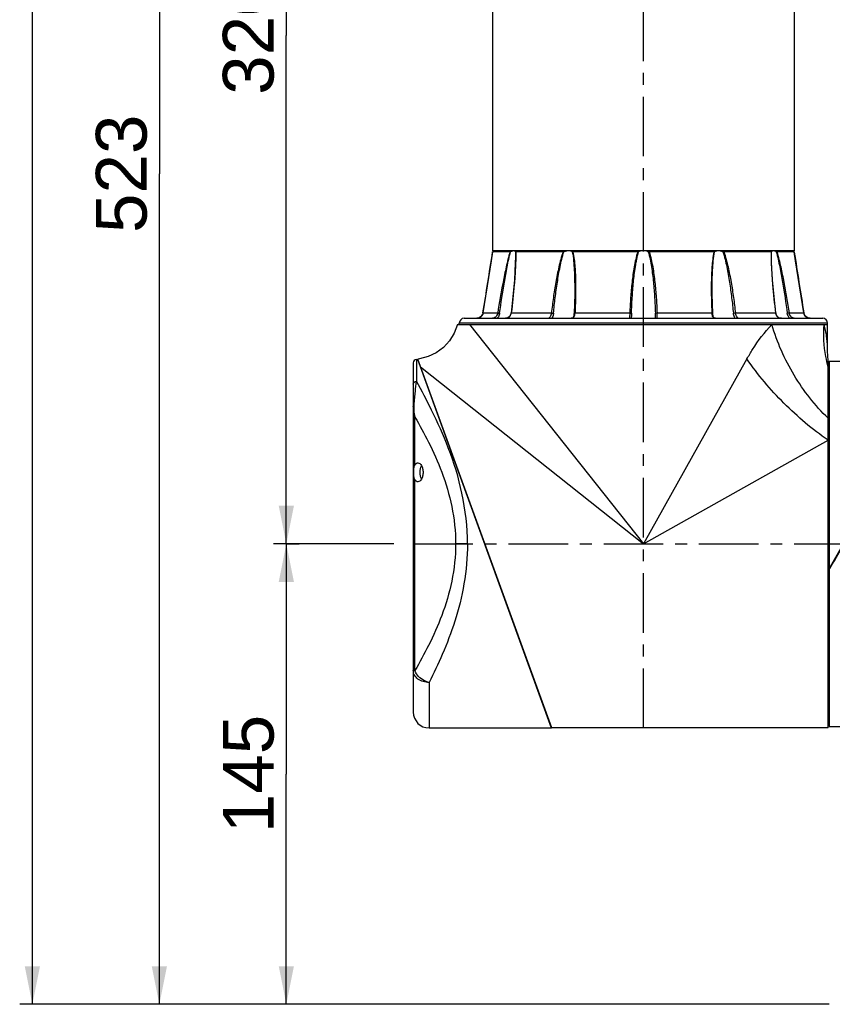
# Model space of a CAD drawing. Header units: millimetres. Extents: x 12 to 2508, y 25 to 1770.
# Tile 3 of 53: x 1258 to 1514, y 392 to 702. Entities that reach past the tile are written whole.
import ezdxf

# ---------------------------------------------------------------- set-up
doc = ezdxf.new("R2010")
doc.units = ezdxf.units.MM
doc.linetypes.add('CENTER', pattern=[0.6, 0.375, -0.075, 0.075, -0.075])
for name, color, linetype in [('ARM1_ABL4', 7, 'Continuous'), ('ARM1_PIPE_PBL5', 7, 'Continuous'), ('COVER_M_PBL14', 7, 'Continuous'), ('COVER_M_PBL25', 7, 'Continuous'), ('FLANGE_ARM1_PBL32', 7, 'Continuous'), ('FLANGE_E_PBL3', 7, 'Continuous'), ('HOLDER_M_PBL28', 7, 'Continuous'), ('MODULE_M_ABL1', 7, 'Continuous'), ('MODULE_M_ABL13', 7, 'Continuous'), ('new_view_6_VBL0', 7, 'Continuous'), ('RING_M_PBL29', 7, 'Continuous')]:
    doc.layers.add(name, color=color, linetype=linetype)
doc.styles.get("Standard").update_dxf_attribs({"font": 'arial.ttf'})
doc.dimstyles.new('DIMSTYLE_4', dxfattribs={"dimtxt": 16, "dimasz": 12, "dimexe": 1, "dimexo": 0.5, "dimgap": 1, "dimtad": 1, "dimdsep": 46, "dimtxsty": 'Standard', "dimblk": '_FILLED', "dimblk1": '_FILLED', "dimblk2": '_FILLED', "dimcen": 0.09, "dimclrt": 134, "dimazin": 2, "dimtp": 0.5, "dimtm": 0.5, "dimtfac": 1, "dimtofl": 0, "dimtmove": 0, "dimatfit": 3, "dimldrblk": '_FILLED', "dimfxl": 1, "dimtolj": 1, "dimarcsym": 0})
doc.dimstyles.new('DIMSTYLE_5', dxfattribs={"dimtxt": 16, "dimasz": 12, "dimexe": 1, "dimexo": 0.5, "dimgap": 1, "dimtad": 1, "dimdsep": 46, "dimtxsty": 'Standard', "dimblk": '_FILLED', "dimblk1": '_FILLED', "dimblk2": '_FILLED', "dimcen": 0.09, "dimclrt": 134, "dimazin": 2, "dimtp": 0.8, "dimtm": 0.8, "dimtfac": 1, "dimtofl": 0, "dimtmove": 0, "dimatfit": 3, "dimldrblk": '_FILLED', "dimfxl": 1, "dimtolj": 1, "dimarcsym": 0})
doc.dimstyles.new('DIMSTYLE_6', dxfattribs={"dimtxt": 16, "dimasz": 12, "dimexe": 1, "dimexo": 0.5, "dimgap": 1, "dimtad": 1, "dimdec": 0, "dimdsep": 46, "dimtxsty": 'Standard', "dimblk": '_FILLED', "dimblk1": '_FILLED', "dimblk2": '_FILLED', "dimcen": 0.09, "dimclrt": 134, "dimazin": 2, "dimtp": 0.8, "dimtm": 0.8, "dimtfac": 1, "dimtdec": 0, "dimtofl": 0, "dimtmove": 0, "dimatfit": 3, "dimldrblk": '_FILLED', "dimfxl": 1, "dimtolj": 1, "dimarcsym": 0})

# ---------------------------------------------------------------- blocks, each defined once
blk = doc.blocks.new('_FILLED')
at = {"color": 0, "linetype": 'ByBlock'}
blk.add_solid([(0, 0), (-1, 0.2), (-1, -0.2)], dxfattribs=at)
blk = doc.blocks.new('*D11')
at = {"color": 134, "transparency": 16777216}
for p, q in [((1982.52, 822.6), (1986.52, 822.6)), ((1982.52, 822.6), (1982.52, 750.1)), ((1982.52, 677.6), (1982.52, 750.1)), ((2153.52, 677.6), (1978.52, 677.6))]:
    blk.add_line(p, q, dxfattribs=at)
at = {"color": 134, "transparency": 16777216, "xscale": 12, "yscale": 12, "zscale": 12}
for p, rotation in [((1982.52, 822.6), 90), ((1982.52, 677.6), 270)]:
    blk.add_blockref('_FILLED', p, dxfattribs=dict(at, rotation=rotation))
at = {"color": 134, "transparency": 16777216, "insert": (1962.52, 750.1), "char_height": 16, "width": 36.8, "attachment_point": 2, "rotation": 90, "line_spacing_factor": 0.9}
blk.add_mtext('145', dxfattribs=at)
blk = doc.blocks.new('*D12')
at = {"color": 134, "transparency": 16777216}
for p, q in [((1978.52, 1142.6), (2016.53, 1142.6)), ((1982.52, 1142.6), (1982.52, 982.6)), ((1982.52, 822.6), (1982.52, 982.6)), ((2016.34, 822.6), (1978.52, 822.6))]:
    blk.add_line(p, q, dxfattribs=at)
at = {"color": 134, "transparency": 16777216, "xscale": 12, "yscale": 12, "zscale": 12}
for p, rotation in [((1982.52, 1142.6), 90), ((1982.52, 822.6), 270)]:
    blk.add_blockref('_FILLED', p, dxfattribs=dict(at, rotation=rotation))
at = {"color": 134, "transparency": 16777216, "insert": (1962.52, 982.6), "char_height": 16, "width": 36.8, "attachment_point": 2, "rotation": 90, "line_spacing_factor": 0.9}
blk.add_mtext('320', dxfattribs=at)
blk = doc.blocks.new('COVER_M_PBL25', base_point=(2044.27, 822.6))
at = {"layer": 'COVER_M_PBL25', "color": 7}
for p, q in [((2023.52, 880.6), (2023.92, 880.6)), ((2066.02, 764.59), (2023.92, 880.6)), ((2022.52, 879.6), (2022.52, 769.6)), ((2024.68, 878.5), (2024.78, 878.5)), ((2065.26, 766.7), (2065.45, 766.7)), ((2027.52, 764.6), (2066.02, 764.6))]:
    blk.add_line(p, q, dxfattribs=at)
at = {"layer": 'COVER_M_PBL25', "color": 2}
for p, q in [((2023.52, 880.6), (2023.52, 873.75)), ((2023.02, 847.4), (2023.02, 862.51)), ((2023.02, 782.68), (2023.02, 842.79)), ((2039.59, 822.6), (2035.85, 822.6)), ((2023.02, 782.68), (2022.52, 782.68)), ((2027.52, 778.92), (2027.52, 764.6))]:
    blk.add_line(p, q, dxfattribs=at)
at = {"layer": 'COVER_M_PBL25', "color": 7}
for centre, radius, start, end in [((2023.52, 879.6), 1, 90, 180), ((2027.52, 769.6), 5, 180, 270)]:
    blk.add_arc(centre, radius, start, end, dxfattribs=at)
at = {"layer": 'COVER_M_PBL25', "color": 2}
for points, knots in [([(2022.52, 872.87), (2022.52, 873.1), (2022.76, 873.59), (2023.27, 873.75), (2023.52, 873.75)], [0, 0, 0, 0, 0.477796, 1, 1, 1, 1]), ([(2022.79, 866.22), (2022.84, 867), (2022.97, 868.45), (2023.19, 870.96), (2023.39, 872.69), (2023.52, 873.75)], [0, 0, 0, 0, 0.309973, 0.577168, 1, 1, 1, 1]), ([(2039.59, 822.6), (2039.59, 827.93), (2038.4, 838.27), (2034.03, 852.3), (2028.83, 863.93), (2025.19, 870.78), (2023.52, 873.75)], [0, 0, 0, 0, 0.295426, 0.570897, 0.811143, 1, 1, 1, 1]), ([(2022.52, 865.87), (2022.52, 865.9), (2022.55, 866.05), (2022.69, 866.16), (2022.79, 866.22)], [0, 0, 0, 0, 0.212535, 1, 1, 1, 1]), ([(2022.52, 865.87), (2022.52, 865.59), (2022.57, 864.46), (2022.79, 863.34), (2023.02, 862.51)], [0, 0, 0, 0, 0.242082, 1, 1, 1, 1]), ([(2023.02, 862.51), (2022.96, 862.82), (2022.78, 864.05), (2022.73, 865.3), (2022.79, 866.22)], [0, 0, 0, 0, 0.25505, 1, 1, 1, 1]), ([(2023.02, 862.51), (2024.54, 859.92), (2027.65, 854.28), (2031.8, 844.96), (2035.02, 834.26), (2035.85, 826.54), (2035.85, 822.6)], [0, 0, 0, 0, 0.212602, 0.455336, 0.720849, 1, 1, 1, 1]), ([(2035.85, 822.6), (2035.85, 818.65), (2035.02, 810.93), (2031.8, 800.24), (2027.65, 790.92), (2024.54, 785.27), (2023.02, 782.68)], [0, 0, 0, 0, 0.279153, 0.544665, 0.787399, 1, 1, 1, 1]), ([(2039.59, 822.6), (2039.59, 818.37), (2038.85, 810.09), (2035.89, 798.44), (2031.97, 788.13), (2028.99, 781.83), (2027.52, 778.92)], [0, 0, 0, 0, 0.277281, 0.542462, 0.786172, 1, 1, 1, 1]), ([(2027.52, 778.92), (2026.87, 778.92), (2025.61, 779.1), (2023.97, 779.9), (2022.81, 781.13), (2022.52, 782.19), (2022.52, 782.68)], [0, 0, 0, 0, 0.281714, 0.545921, 0.783291, 1, 1, 1, 1]), ([(2027.52, 778.92), (2027.01, 779.04), (2025.14, 779.73), (2023.49, 781.29), (2023.02, 782.68)], [0, 0, 0, 0, 0.262922, 1, 1, 1, 1])]:
    blk.add_open_spline(points, degree=3, knots=knots, dxfattribs=at)
at = {"layer": 'COVER_M_PBL25', "color": 7}
for points, knots in [([(2023.02, 842.79), (2022.84, 843.1), (2022.67, 843.89), (2022.62, 845.1), (2022.67, 846.31), (2022.84, 847.1), (2023.02, 847.4)], [0, 0, 0, 0, 0.225535, 0.499968, 0.774416, 1, 1, 1, 1]), ([(2023.02, 847.4), (2023.13, 847.6), (2023.39, 847.94), (2023.8, 848.1), (2023.98, 848.1)], [0, 0, 0, 0, 0.559951, 1, 1, 1, 1]), ([(2023.98, 848.1), (2024.43, 848.1), (2025.12, 847.39), (2025.51, 846.27), (2025.65, 845.1), (2025.51, 843.92), (2025.12, 842.81), (2024.43, 842.1), (2023.98, 842.1)], [0, 0, 0, 0, 0.188123, 0.331935, 0.500108, 0.668205, 0.811924, 1, 1, 1, 1]), ([(2025.13, 843.01), (2024.82, 843.65), (2024.61, 845.09), (2024.82, 846.54), (2025.12, 847.17)], [0, 0, 0, 0, 0.499692, 1, 1, 1, 1]), ([(2023.98, 842.1), (2023.8, 842.1), (2023.39, 842.25), (2023.13, 842.59), (2023.02, 842.79)], [0, 0, 0, 0, 0.440049, 1, 1, 1, 1])]:
    blk.add_open_spline(points, degree=3, knots=knots, dxfattribs=at)
blk = doc.blocks.new('HOLDER_M_PBL28', base_point=(2088.6, 828.1))
at = {"layer": 'HOLDER_M_PBL28', "color": 7}
for p, q in [((2036.47, 891.6), (2153.02, 891.6)), ((2153.02, 884.86), (2153.02, 891.6)), ((2066.22, 764.6), (2023.97, 880.72)), ((2153.22, 764.6), (2153.22, 880.57)), ((2153.22, 764.6), (2066.22, 764.6))]:
    blk.add_line(p, q, dxfattribs=at)
at = {"layer": 'HOLDER_M_PBL28', "color": 2}
for p, q in [((2040.2, 891.6), (2095.02, 822.6)), ((2127.63, 880.8), (2095.02, 822.6)), ((2024.83, 878.36), (2095.02, 822.6)), ((2095.02, 822.6), (2153.22, 855.21))]:
    blk.add_line(p, q, dxfattribs=at)
at = {"layer": 'HOLDER_M_PBL28', "color": 7}
for points in [[(2036.47, 891.6), (2035.44, 888.9), (2033.95, 886.5), (2032.03, 884.43), (2029.76, 882.75), (2027.22, 881.53), (2024.49, 880.8), (2023.97, 880.72)], [(2153.22, 880.57), (2153.13, 881.6), (2153.04, 883.41), (2153.02, 884.86)]]:
    blk.add_lwpolyline(points, dxfattribs=at)
at = {"layer": 'HOLDER_M_PBL28', "color": 2}
for points, knots in [([(2127.63, 880.8), (2128.2, 881.81), (2130.48, 885.64), (2133.18, 889.25), (2135.48, 891.6)], [0, 0, 0, 0, 0.261659, 1, 1, 1, 1]), ([(2153.22, 862.11), (2149.08, 866.11), (2141.88, 875.34), (2137.11, 886.03), (2135.48, 891.6)], [0, 0, 0, 0, 0.498052, 1, 1, 1, 1]), ([(2153.22, 878.29), (2152.93, 879.37), (2151.94, 883.73), (2151.69, 888.25), (2151.92, 891.6)], [0, 0, 0, 0, 0.248873, 1, 1, 1, 1]), ([(2153.02, 884.86), (2153.03, 884.49), (2152.93, 886.18), (2152.85, 886.83), (2152.69, 888.22), (2152.42, 889.74), (2152.11, 891), (2151.92, 891.6)], [0, 0, 0, 0, 0.162101, 0.29688, 0.439041, 0.724926, 1, 1, 1, 1]), ([(2153.22, 855.21), (2148.22, 858.63), (2138.92, 866.49), (2131.05, 875.8), (2127.63, 880.8)], [0, 0, 0, 0, 0.499996, 1, 1, 1, 1])]:
    blk.add_open_spline(points, degree=3, knots=knots, dxfattribs=at)
blk = doc.blocks.new('*D14')
at = {"color": 134, "transparency": 16777216}
for p, q in [((2308.32, 1647.6), (1898.52, 1647.6)), ((1902.52, 1647.6), (1902.52, 1162.6)), ((1902.52, 677.6), (1902.52, 1162.6)), ((2153.52, 677.6), (1898.52, 677.6))]:
    blk.add_line(p, q, dxfattribs=at)
at = {"color": 134, "transparency": 16777216, "xscale": 12, "yscale": 12, "zscale": 12}
for p, rotation in [((1902.52, 1647.6), 90), ((1902.52, 677.6), 270)]:
    blk.add_blockref('_FILLED', p, dxfattribs=dict(at, rotation=rotation))
at = {"color": 134, "transparency": 16777216, "insert": (1882.52, 1162.6), "char_height": 16, "width": 36.8, "attachment_point": 2, "rotation": 90, "line_spacing_factor": 0.9}
blk.add_mtext('970', dxfattribs=at)
blk = doc.blocks.new('ARM1_PIPE_PBL5', base_point=(2125.267, 1338.169))
at = {"layer": 'ARM1_PIPE_PBL5', "color": 7}
for p, q in [((2047.517, 1050.396), (2047.517, 914.796)), ((2142.517, 1050.396), (2142.517, 914.796)), ((2142.517, 914.796), (2047.517, 914.796))]:
    blk.add_line(p, q, dxfattribs=at)
blk = doc.blocks.new('FLANGE_ARM1_PBL32', base_point=(2095.02, 902.72))
at = {"layer": 'FLANGE_ARM1_PBL32', "color": 7}
for p, q in [((2047.56, 914.55), (2047.67, 914.66)), ((2047.67, 914.66), (2047.82, 914.8)), ((2142.21, 914.8), (2142.36, 914.66)), ((2142.36, 914.66), (2142.48, 914.55)), ((2052.98, 914.5), (2047.5, 914.5)), ((2047.5, 914.5), (2047.5, 914.5)), ((2069.72, 914.5), (2054.76, 914.5)), ((2093.24, 914.5), (2072.8, 914.5)), ((2117.23, 914.5), (2096.8, 914.5)), ((2135.28, 914.5), (2120.32, 914.5)), ((2135.33, 913.04), (2135.33, 913.05)), ((2142.53, 914.5), (2137.06, 914.5)), ((2142.53, 914.5), (2142.53, 914.5)), ((2145.56, 895.27), (2143.78, 906.42)), ((2073.37, 902.82), (2073.37, 902.82)), ((2116.67, 902.82), (2116.67, 902.82)), ((2038.52, 893.6), (2151.52, 893.6)), ((2042.48, 893.6), (2042.5, 893.6)), ((2044.39, 894.94), (2044.13, 894.43)), ((2044.47, 895.27), (2044.39, 894.94)), ((2091.17, 893.61), (2091.17, 893.61)), ((2098.87, 893.6), (2098.87, 893.61)), ((2145.9, 894.44), (2145.64, 894.95)), ((2145.91, 894.43), (2145.9, 894.44)), ((2037.02, 891.6), (2037.02, 892.1)), ((2040.2, 891.6), (2153.02, 891.6)), ((2153.02, 891.6), (2153.02, 892.1))]:
    blk.add_line(p, q, dxfattribs=at)
at = {"layer": 'FLANGE_ARM1_PBL32', "color": 2}
for p, q in [((2054.67, 914.55), (2054.7, 913.04)), ((2135.33, 913.05), (2135.36, 914.55)), ((2044.48, 895.27), (2044.47, 895.27)), ((2044.48, 895.27), (2049.1, 895.27)), ((2053.39, 895.27), (2066.03, 895.27)), ((2073.46, 895.27), (2090.73, 895.27)), ((2099.3, 895.27), (2116.58, 895.27)), ((2124, 895.27), (2136.64, 895.27)), ((2140.93, 895.27), (2145.56, 895.27)), ((2145.56, 895.27), (2145.56, 895.27)), ((2153.02, 892.1), (2037.02, 892.1))]:
    blk.add_line(p, q, dxfattribs=at)
at = {"layer": 'FLANGE_ARM1_PBL32', "color": 7}
for points in [[(2047.5, 914.5), (2047.08, 911.73), (2046.26, 906.45), (2044.47, 895.27)], [(2054.7, 913.04), (2054.66, 910.99), (2054.36, 905.68), (2053.3, 895.25)], [(2136.74, 895.25), (2135.68, 905.67), (2135.37, 910.98), (2135.33, 913.05)], [(2143.78, 906.41), (2142.96, 911.7), (2142.53, 914.5)], [(2073.37, 902.82), (2073.36, 901.26), (2073.29, 898.19), (2073.17, 895.21)], [(2116.87, 895.21), (2116.74, 898.17), (2116.68, 901.25), (2116.67, 902.82)], [(2044.47, 895.27), (2044.4, 894.96), (2044.13, 894.44), (2043.74, 894.03), (2043.28, 893.76), (2042.78, 893.62), (2042.5, 893.6)], [(2053.3, 895.25), (2053.25, 894.96), (2053.05, 894.44), (2052.74, 894.03), (2052.33, 893.75), (2051.85, 893.62), (2051.55, 893.6)], [(2073.17, 895.21), (2073.14, 894.88), (2073.06, 894.35), (2072.92, 893.98), (2072.74, 893.73), (2072.45, 893.61), (2072.27, 893.6)], [(2117.76, 893.6), (2117.6, 893.61), (2117.31, 893.72), (2117.12, 893.97), (2116.98, 894.33), (2116.89, 894.86), (2116.87, 895.21)], [(2138.49, 893.6), (2138.2, 893.61), (2137.72, 893.74), (2137.31, 894.01), (2136.99, 894.42), (2136.79, 894.94), (2136.74, 895.25)], [(2147.54, 893.6), (2147.27, 893.62), (2146.77, 893.75), (2146.31, 894.01), (2145.91, 894.42), (2145.64, 894.94), (2145.56, 895.27)]]:
    blk.add_lwpolyline(points, dxfattribs=at)
for centre, radius, start, end in [((2095.01, 910.67), 4.17, 98.1625, 111.3003), ((2095.02, 910.67), 4.17, 68.6997, 81.8375), ((2038.52, 892.1), 1.5, 90, 180), ((2151.52, 892.1), 1.5, 0, 90)]:
    blk.add_arc(centre, radius, start, end, dxfattribs=at)
at = {"layer": 'FLANGE_ARM1_PBL32', "color": 2}
for centre, radius, start, end in [((150.64, 1203.19), 1918.7, 350.76492, 351.34623), ((2006.87, 913.06), 47.91, 359.9822, 0.1009), ((2183.16, 913.06), 47.91, 179.8995, 180.0177), ((4039.39, 1203.19), 1918.7, 188.65377, 189.23508), ((2051.69, 895.34), 1.72, 290.2835, 293.4277), ((2050.76, 895.58), 2.65, 352.2972, 353.1995), ((2139.28, 895.58), 2.65, 186.8005, 187.7047)]:
    blk.add_arc(centre, radius, start, end, dxfattribs=at)
at = {"layer": 'FLANGE_ARM1_PBL32', "color": 7}
for points, knots in [([(2053.85, 914.8), (2053.79, 914.78), (2053.56, 914.72), (2053.33, 914.63), (2053.16, 914.55)], [0, 0, 0, 0, 0.225245, 1, 1, 1, 1]), ([(2054.67, 914.55), (2054.65, 914.63), (2054.57, 914.73), (2054.47, 914.79), (2054.44, 914.8)], [0, 0, 0, 0, 0.733827, 1, 1, 1, 1]), ([(2070.9, 914.8), (2070.83, 914.78), (2070.51, 914.73), (2070.2, 914.64), (2069.97, 914.55)], [0, 0, 0, 0, 0.243825, 1, 1, 1, 1]), ([(2072.6, 914.55), (2072.55, 914.58), (2072.34, 914.69), (2072.11, 914.76), (2071.93, 914.8)], [0, 0, 0, 0, 0.234267, 1, 1, 1, 1]), ([(2118.1, 914.8), (2118.04, 914.79), (2117.81, 914.73), (2117.58, 914.64), (2117.43, 914.55)], [0, 0, 0, 0, 0.267606, 1, 1, 1, 1]), ([(2120.06, 914.55), (2119.83, 914.64), (2119.52, 914.73), (2119.21, 914.78), (2119.13, 914.8)], [0, 0, 0, 0, 0.756175, 1, 1, 1, 1]), ([(2135.59, 914.8), (2135.56, 914.79), (2135.46, 914.73), (2135.39, 914.63), (2135.36, 914.55)], [0, 0, 0, 0, 0.266172, 1, 1, 1, 1]), ([(2136.88, 914.55), (2136.82, 914.58), (2136.59, 914.68), (2136.36, 914.76), (2136.19, 914.8)], [0, 0, 0, 0, 0.273436, 1, 1, 1, 1]), ([(2047.56, 914.55), (2047.54, 914.54), (2047.53, 914.52), (2047.5, 914.51), (2047.5, 914.5)], [0, 0, 0, 0, 0.698139, 1, 1, 1, 1]), ([(2052.98, 914.5), (2052.99, 914.5), (2053.05, 914.51), (2053.11, 914.53), (2053.16, 914.55)], [0, 0, 0, 0, 0.196351, 1, 1, 1, 1]), ([(2054.67, 914.55), (2054.68, 914.53), (2054.71, 914.5), (2054.75, 914.5), (2054.76, 914.5)], [0, 0, 0, 0, 0.686157, 1, 1, 1, 1]), ([(2072.6, 914.55), (2072.64, 914.53), (2072.71, 914.5), (2072.78, 914.5), (2072.8, 914.5)], [0, 0, 0, 0, 0.718688, 1, 1, 1, 1]), ([(2117.23, 914.5), (2117.25, 914.5), (2117.32, 914.5), (2117.39, 914.53), (2117.43, 914.55)], [0, 0, 0, 0, 0.281313, 1, 1, 1, 1]), ([(2135.28, 914.5), (2135.29, 914.5), (2135.32, 914.5), (2135.35, 914.53), (2135.36, 914.55)], [0, 0, 0, 0, 0.313845, 1, 1, 1, 1]), ([(2136.88, 914.55), (2136.9, 914.55), (2136.95, 914.52), (2137.01, 914.5), (2137.06, 914.5)], [0, 0, 0, 0, 0.296314, 1, 1, 1, 1]), ([(2142.53, 914.5), (2142.53, 914.51), (2142.51, 914.52), (2142.49, 914.54), (2142.48, 914.55)], [0, 0, 0, 0, 0.301878, 1, 1, 1, 1])]:
    blk.add_open_spline(points, degree=3, knots=knots, dxfattribs=at)
at = {"layer": 'FLANGE_ARM1_PBL32', "color": 2}
for points, knots in [([(2052.98, 914.5), (2052.5, 912.95), (2051.75, 909.77), (2050.45, 903.36), (2049.62, 898.51), (2049.1, 895.27)], [0, 0, 0, 0, 0.248429, 0.498839, 1, 1, 1, 1]), ([(2049.7, 895.19), (2050.16, 898.44), (2050.89, 903.32), (2052.06, 909.77), (2052.72, 912.98), (2053.16, 914.55)], [0, 0, 0, 0, 0.500911, 0.751215, 1, 1, 1, 1]), ([(2054.78, 913.04), (2054.78, 911.58), (2054.66, 908.63), (2054.23, 902.7), (2053.75, 898.24), (2053.39, 895.27)], [0, 0, 0, 0, 0.246493, 0.496325, 1, 1, 1, 1]), ([(2069.72, 914.5), (2069.43, 913.73), (2068.95, 912.16), (2068.16, 908.98), (2067.38, 904.97), (2066.62, 900.13), (2066.22, 896.89), (2066.03, 895.27)], [0, 0, 0, 0, 0.125372, 0.25071, 0.500991, 0.750755, 1, 1, 1, 1]), ([(2066.68, 895.19), (2066.85, 896.82), (2067.21, 900.07), (2067.88, 904.94), (2068.57, 908.98), (2069.27, 912.19), (2069.71, 913.78), (2069.97, 914.55)], [0, 0, 0, 0, 0.249384, 0.499181, 0.749364, 0.874694, 1, 1, 1, 1]), ([(2072.6, 914.55), (2072.8, 913.6), (2073.04, 911.66), (2073.31, 907.74), (2073.37, 904.79), (2073.37, 902.82)], [0, 0, 0, 0, 0.248007, 0.497941, 1, 1, 1, 1]), ([(2072.8, 914.5), (2072.97, 913.73), (2073.22, 912.15), (2073.52, 908.97), (2073.67, 904.95), (2073.65, 900.12), (2073.54, 896.89), (2073.46, 895.27)], [0, 0, 0, 0, 0.123156, 0.247389, 0.497298, 0.748301, 1, 1, 1, 1]), ([(2093.24, 914.5), (2092.97, 913.73), (2092.55, 912.16), (2091.92, 908.98), (2091.38, 904.96), (2090.96, 900.12), (2090.79, 896.89), (2090.73, 895.27)], [0, 0, 0, 0, 0.125137, 0.250229, 0.500265, 0.750189, 1, 1, 1, 1]), ([(2091.26, 895.19), (2091.31, 896.82), (2091.46, 900.07), (2091.84, 904.93), (2092.32, 908.98), (2092.88, 912.19), (2093.26, 913.78), (2093.5, 914.55)], [0, 0, 0, 0, 0.249839, 0.499769, 0.74976, 0.874889, 1, 1, 1, 1]), ([(2096.53, 914.55), (2096.78, 913.78), (2097.16, 912.19), (2097.71, 908.98), (2098.2, 904.93), (2098.57, 900.07), (2098.72, 896.82), (2098.77, 895.19)], [0, 0, 0, 0, 0.125111, 0.250241, 0.500231, 0.750161, 1, 1, 1, 1]), ([(2096.8, 914.5), (2097.06, 913.73), (2097.48, 912.16), (2098.11, 908.98), (2098.65, 904.96), (2099.08, 900.12), (2099.24, 896.89), (2099.3, 895.27)], [0, 0, 0, 0, 0.125137, 0.250229, 0.500265, 0.750189, 1, 1, 1, 1]), ([(2117.23, 914.5), (2117.06, 913.73), (2116.82, 912.15), (2116.52, 908.97), (2116.37, 904.95), (2116.38, 900.12), (2116.5, 896.89), (2116.58, 895.27)], [0, 0, 0, 0, 0.123156, 0.247389, 0.497298, 0.748301, 1, 1, 1, 1]), ([(2116.67, 902.82), (2116.67, 904.79), (2116.72, 907.74), (2117, 911.66), (2117.24, 913.6), (2117.43, 914.55)], [0, 0, 0, 0, 0.502059, 0.751992, 1, 1, 1, 1]), ([(2120.06, 914.55), (2120.33, 913.78), (2120.76, 912.19), (2121.46, 908.98), (2122.16, 904.94), (2122.83, 900.07), (2123.19, 896.82), (2123.35, 895.19)], [0, 0, 0, 0, 0.125306, 0.250636, 0.500819, 0.750616, 1, 1, 1, 1]), ([(2120.32, 914.5), (2120.61, 913.73), (2121.09, 912.16), (2121.88, 908.98), (2122.66, 904.97), (2123.41, 900.13), (2123.82, 896.89), (2124, 895.27)], [0, 0, 0, 0, 0.125372, 0.25071, 0.500991, 0.750755, 1, 1, 1, 1]), ([(2135.25, 913.04), (2135.25, 911.58), (2135.37, 908.63), (2135.8, 902.7), (2136.28, 898.24), (2136.64, 895.27)], [0, 0, 0, 0, 0.246493, 0.496325, 1, 1, 1, 1]), ([(2136.88, 914.55), (2137.31, 912.98), (2137.98, 909.77), (2139.14, 903.32), (2139.88, 898.44), (2140.34, 895.19)], [0, 0, 0, 0, 0.248785, 0.499089, 1, 1, 1, 1]), ([(2137.06, 914.5), (2137.53, 912.95), (2138.28, 909.77), (2139.59, 903.36), (2140.42, 898.51), (2140.93, 895.27)], [0, 0, 0, 0, 0.248429, 0.498839, 1, 1, 1, 1]), ([(2042.5, 893.6), (2042.95, 893.6), (2043.91, 893.92), (2044.4, 894.81), (2044.48, 895.27)], [0, 0, 0, 0, 0.49337, 1, 1, 1, 1]), ([(2049.1, 895.27), (2049.07, 895.04), (2048.87, 894.48), (2048.31, 893.84), (2047.74, 893.6), (2047.48, 893.6)], [0, 0, 0, 0, 0.288276, 0.693694, 1, 1, 1, 1]), ([(2049.7, 895.19), (2049.68, 895.03), (2049.55, 894.44), (2049.22, 893.89), (2048.9, 893.58)], [0, 0, 0, 0, 0.256927, 1, 1, 1, 1]), ([(2049.1, 895.27), (2049.14, 895.27), (2049.34, 895.25), (2049.54, 895.22), (2049.7, 895.19)], [0, 0, 0, 0, 0.171226, 1, 1, 1, 1]), ([(2052.38, 893.75), (2052.65, 893.87), (2053.16, 894.3), (2053.34, 894.92), (2053.38, 895.23)], [0, 0, 0, 0, 0.490112, 1, 1, 1, 1]), ([(2053.39, 895.27), (2053.37, 895.27), (2053.34, 895.27), (2053.3, 895.26), (2053.3, 895.25)], [0, 0, 0, 0, 0.706367, 1, 1, 1, 1]), ([(2066.03, 895.27), (2066.01, 895.04), (2065.9, 894.61), (2065.68, 894.15), (2065.48, 893.86), (2065.37, 893.72), (2065.29, 893.64), (2065.24, 893.6), (2065.22, 893.6)], [0, 0, 0, 0, 0.366185, 0.686172, 0.813756, 0.910545, 0.972498, 1, 1, 1, 1]), ([(2066.03, 895.27), (2066.2, 895.27), (2066.42, 895.24), (2066.64, 895.2), (2066.68, 895.19)], [0, 0, 0, 0, 0.780524, 1, 1, 1, 1]), ([(2066.68, 895.19), (2066.67, 895.04), (2066.58, 894.48), (2066.38, 893.93), (2066.17, 893.58)], [0, 0, 0, 0, 0.271527, 1, 1, 1, 1]), ([(2072.51, 893.61), (2072.67, 893.64), (2072.97, 893.75), (2073.28, 894.16), (2073.42, 894.68), (2073.45, 895.07), (2073.46, 895.27)], [0, 0, 0, 0, 0.225201, 0.448079, 0.705623, 1, 1, 1, 1]), ([(2073.46, 895.27), (2073.39, 895.27), (2073.31, 895.26), (2073.17, 895.24), (2073.17, 895.21)], [0, 0, 0, 0, 0.704858, 1, 1, 1, 1]), ([(2090.73, 895.27), (2090.72, 895.04), (2090.69, 894.64), (2090.63, 894.16), (2090.65, 893.86), (2090.7, 893.7), (2090.81, 893.61), (2090.9, 893.6), (2090.95, 893.6)], [0, 0, 0, 0, 0.366493, 0.662858, 0.771917, 0.85448, 0.923552, 1, 1, 1, 1]), ([(2090.73, 895.27), (2090.84, 895.27), (2091.02, 895.25), (2091.21, 895.23), (2091.26, 895.19)], [0, 0, 0, 0, 0.630132, 1, 1, 1, 1]), ([(2091.26, 895.19), (2091.25, 894.9), (2091.22, 894.37), (2091.17, 893.84), (2091.17, 893.61)], [0, 0, 0, 0, 0.548263, 1, 1, 1, 1]), ([(2099.3, 895.27), (2099.19, 895.27), (2099.02, 895.25), (2098.83, 895.23), (2098.77, 895.19)], [0, 0, 0, 0, 0.630142, 1, 1, 1, 1]), ([(2098.87, 893.61), (2098.87, 893.84), (2098.82, 894.37), (2098.79, 894.9), (2098.77, 895.19)], [0, 0, 0, 0, 0.451499, 1, 1, 1, 1]), ([(2099.09, 893.6), (2099.13, 893.6), (2099.23, 893.61), (2099.34, 893.7), (2099.39, 893.86), (2099.4, 894.16), (2099.35, 894.64), (2099.31, 895.04), (2099.3, 895.27)], [0, 0, 0, 0, 0.076448, 0.14552, 0.228088, 0.337151, 0.633525, 1, 1, 1, 1]), ([(2116.58, 895.27), (2116.65, 895.27), (2116.72, 895.26), (2116.86, 895.24), (2116.87, 895.21)], [0, 0, 0, 0, 0.704835, 1, 1, 1, 1]), ([(2116.58, 895.27), (2116.59, 895.04), (2116.62, 894.63), (2116.79, 894.05), (2117.21, 893.65), (2117.58, 893.6), (2117.76, 893.6)], [0, 0, 0, 0, 0.293073, 0.543792, 0.762815, 1, 1, 1, 1]), ([(2124, 895.27), (2123.83, 895.27), (2123.61, 895.24), (2123.4, 895.2), (2123.35, 895.19)], [0, 0, 0, 0, 0.78053, 1, 1, 1, 1]), ([(2123.86, 893.59), (2123.8, 893.7), (2123.54, 894.2), (2123.4, 894.76), (2123.35, 895.19)], [0, 0, 0, 0, 0.222114, 1, 1, 1, 1]), ([(2124.72, 893.66), (2124.55, 893.83), (2124.23, 894.34), (2124.04, 894.92), (2124, 895.27)], [0, 0, 0, 0, 0.397429, 1, 1, 1, 1]), ([(2124.81, 893.6), (2124.81, 893.6), (2124.77, 893.61), (2124.74, 893.64), (2124.72, 893.66)], [0, 0, 0, 0, 0.121189, 1, 1, 1, 1]), ([(2136.64, 895.27), (2136.67, 895.27), (2136.69, 895.27), (2136.74, 895.26), (2136.74, 895.25)], [0, 0, 0, 0, 0.706396, 1, 1, 1, 1]), ([(2136.65, 895.23), (2136.71, 894.79), (2136.99, 894.11), (2137.79, 893.65), (2138.25, 893.6), (2138.48, 893.6)], [0, 0, 0, 0, 0.49358, 0.740567, 1, 1, 1, 1]), ([(2140.93, 895.27), (2140.9, 895.27), (2140.7, 895.25), (2140.5, 895.22), (2140.34, 895.19)], [0, 0, 0, 0, 0.17123, 1, 1, 1, 1]), ([(2141.12, 893.59), (2140.91, 893.8), (2140.55, 894.3), (2140.39, 894.89), (2140.34, 895.19)], [0, 0, 0, 0, 0.491301, 1, 1, 1, 1]), ([(2142.55, 893.6), (2142.39, 893.6), (2141.6, 893.81), (2141.04, 894.63), (2140.93, 895.27)], [0, 0, 0, 0, 0.19553, 1, 1, 1, 1]), ([(2145.56, 895.27), (2145.63, 894.81), (2146.13, 893.92), (2147.08, 893.6), (2147.54, 893.6)], [0, 0, 0, 0, 0.506657, 1, 1, 1, 1])]:
    blk.add_open_spline(points, degree=3, knots=knots, dxfattribs=at)
for points in [[(2054.76, 914.5), (2054.78, 914.05), (2054.78, 913.6), (2054.78, 913.14)], [(2135.28, 914.5), (2135.26, 914.05), (2135.25, 913.59), (2135.25, 913.14)], [(2051.55, 893.6), (2051.69, 893.6), (2051.83, 893.61), (2051.96, 893.63)], [(2051.96, 893.63), (2052.07, 893.65), (2052.18, 893.68), (2052.29, 893.72)], [(2072.27, 893.6), (2072.35, 893.6), (2072.43, 893.6), (2072.51, 893.61)]]:
    blk.add_open_spline(points, degree=3, dxfattribs=at)
at = {"layer": 'FLANGE_ARM1_PBL32', "color": 7}
for points in [[(2069.72, 914.5), (2069.8, 914.5), (2069.89, 914.52), (2069.97, 914.55)], [(2093.24, 914.5), (2093.33, 914.5), (2093.42, 914.52), (2093.5, 914.55)], [(2096.53, 914.55), (2096.62, 914.52), (2096.71, 914.5), (2096.8, 914.5)], [(2120.06, 914.55), (2120.14, 914.52), (2120.23, 914.5), (2120.32, 914.5)]]:
    blk.add_open_spline(points, degree=3, dxfattribs=at)
blk = doc.blocks.new('ARM1_ABL4', base_point=(2125.27, 1326.07))
at = {"layer": 'ARM1_PIPE_PBL5'}
blk.add_blockref('ARM1_PIPE_PBL5', (2125.27, 1338.17), dxfattribs=at)
at = {"layer": 'FLANGE_ARM1_PBL32'}
blk.add_blockref('FLANGE_ARM1_PBL32', (2095.02, 902.72), dxfattribs=at)
blk = doc.blocks.new('*D21')
at = {"color": 134, "transparency": 16777216}
for p, q in [((2025.52, 1200.6), (1938.52, 1200.6)), ((1942.52, 1200.6), (1942.52, 939.1)), ((1942.52, 677.6), (1942.52, 939.1)), ((2153.52, 677.6), (1938.52, 677.6))]:
    blk.add_line(p, q, dxfattribs=at)
at = {"color": 134, "transparency": 16777216, "xscale": 12, "yscale": 12, "zscale": 12}
for p, rotation in [((1942.52, 1200.6), 90), ((1942.52, 677.6), 270)]:
    blk.add_blockref('_FILLED', p, dxfattribs=dict(at, rotation=rotation))
at = {"color": 134, "transparency": 16777216, "insert": (1922.52, 939.1), "char_height": 16, "width": 36.8, "attachment_point": 2, "rotation": 90, "line_spacing_factor": 0.9}
blk.add_mtext('523', dxfattribs=at)
blk = doc.blocks.new('RING_M_PBL29', base_point=(2157.02, 822.6))
at = {"layer": 'RING_M_PBL29', "color": 7}
for p, q in [((2153.52, 880.1), (2160.52, 880.1)), ((2153.52, 880.1), (2153.52, 765.1)), ((2160.52, 765.1), (2160.52, 880.1)), ((2160.43, 826.69), (2160.52, 826.84)), ((2160.49, 826.66), (2160.52, 826.7)), ((2156.97, 820.54), (2157.02, 820.63)), ((2157.02, 820.57), (2156.99, 820.52)), ((2153.52, 814.58), (2153.58, 814.69)), ((2153.6, 814.68), (2153.52, 814.53)), ((2153.52, 765.1), (2160.52, 765.1))]:
    blk.add_line(p, q, dxfattribs=at)
for points in [[(2156.9, 820.57), (2158.08, 822.61), (2159.26, 824.65), (2160.43, 826.69)], [(2157.02, 820.63), (2158.18, 822.64), (2159.34, 824.65), (2160.49, 826.66)], [(2160.52, 826.64), (2159.35, 824.62), (2158.19, 822.6), (2157.02, 820.57)], [(2153.52, 814.73), (2154.65, 816.67), (2155.78, 818.62), (2156.9, 820.57)], [(2153.58, 814.69), (2154.71, 816.64), (2155.84, 818.59), (2156.97, 820.54)], [(2156.99, 820.52), (2155.86, 818.57), (2154.73, 816.62), (2153.6, 814.68)]]:
    blk.add_open_spline(points, degree=3, dxfattribs=at)
blk = doc.blocks.new('MODULE_M_ABL1', base_point=(2002.822, 910.096))
at = {"layer": 'COVER_M_PBL25'}
blk.add_blockref('COVER_M_PBL25', (2044.269, 822.596), dxfattribs=at)
at = {"layer": 'HOLDER_M_PBL28'}
blk.add_blockref('HOLDER_M_PBL28', (2088.595, 828.096), dxfattribs=at)
at = {"layer": 'MODULE_M_ABL1', "color": 134}
for base, p1, p2, angle, picture, middle in [((1982.517, 1142.596), (2016.836, 822.596), (2017.029, 1142.596), 90, '*D12', (1982.517, 982.777)), ((1982.517, 677.596), (1987.017, 822.596), (2154.017, 677.596), 270, '*D11', (1982.517, 750.217))]:
    dim = blk.add_linear_dim(base=base, p1=p1, p2=p2, angle=angle, dimstyle='DIMSTYLE_4', dxfattribs=at)
    dim.commit()
    dim.dimension.update_dxf_attribs({"geometry": picture, "text_midpoint": middle, "dimtype": 128})
blk = doc.blocks.new('FLANGE_E_PBL3', base_point=(2209.2845, 1219.5689))
at = {"layer": 'FLANGE_E_PBL3', "color": 134}
dim = blk.add_linear_dim(base=(1902.5174, 677.5964), p1=(2308.8174, 1647.5964), p2=(2154.0174, 677.5964), angle=270, dimstyle='DIMSTYLE_6', dxfattribs=at)
dim.commit()
dim.dimension.update_dxf_attribs({"geometry": '*D14', "text_midpoint": (1902.5174, 1162.599), "dimtype": 128})
blk = doc.blocks.new('COVER_M_PBL14', base_point=(2039.017, 939.1))
at = {"layer": 'COVER_M_PBL14', "color": 134}
dim = blk.add_linear_dim(base=(1942.517, 677.596), p1=(2026.017, 1200.596), p2=(2154.017, 677.596), angle=270, dimstyle='DIMSTYLE_5', dxfattribs=at)
dim.commit()
dim.dimension.update_dxf_attribs({"geometry": '*D21', "text_midpoint": (1942.517, 939.099), "dimtype": 128})
blk = doc.blocks.new('MODULE_M_ABL13', base_point=(2039.02, 939.1))
at = {"layer": 'COVER_M_PBL14'}
blk.add_blockref('COVER_M_PBL14', (2039.02, 939.1), dxfattribs=at)
blk = doc.blocks.new('NEW_VIEW_6_VBL0', base_point=(2193.09, 1219.57))
at = {"layer": 'ARM1_ABL4'}
blk.add_blockref('ARM1_ABL4', (2125.27, 1326.07), dxfattribs=at)
at = {"layer": 'FLANGE_E_PBL3'}
blk.add_blockref('FLANGE_E_PBL3', (2209.28, 1219.57), dxfattribs=at)
at = {"layer": 'MODULE_M_ABL1'}
blk.add_blockref('MODULE_M_ABL1', (2002.82, 910.1), dxfattribs=at)
at = {"layer": 'MODULE_M_ABL13'}
blk.add_blockref('MODULE_M_ABL13', (2039.02, 939.1), dxfattribs=at)
at = {"layer": 'RING_M_PBL29'}
blk.add_blockref('RING_M_PBL29', (2157.02, 822.6), dxfattribs=at)

msp = doc.modelspace()

# ---------------------------------------------------------------- linework, layer by layer
at = {"color": 1, "linetype": 'CENTER', "ltscale": 50}
for p, q in [((1455, 479.05), (1455, 915.05)), ((1382.5, 537.05), (1648, 537.05))]:
    msp.add_line(p, q, dxfattribs=at)

# ---------------------------------------------------------------- block references
at = {"layer": 'new_view_6_VBL0'}
msp.add_blockref('NEW_VIEW_6_VBL0', (1553.07, 934.02), dxfattribs=at)

doc.saveas('drawing.dxf')
